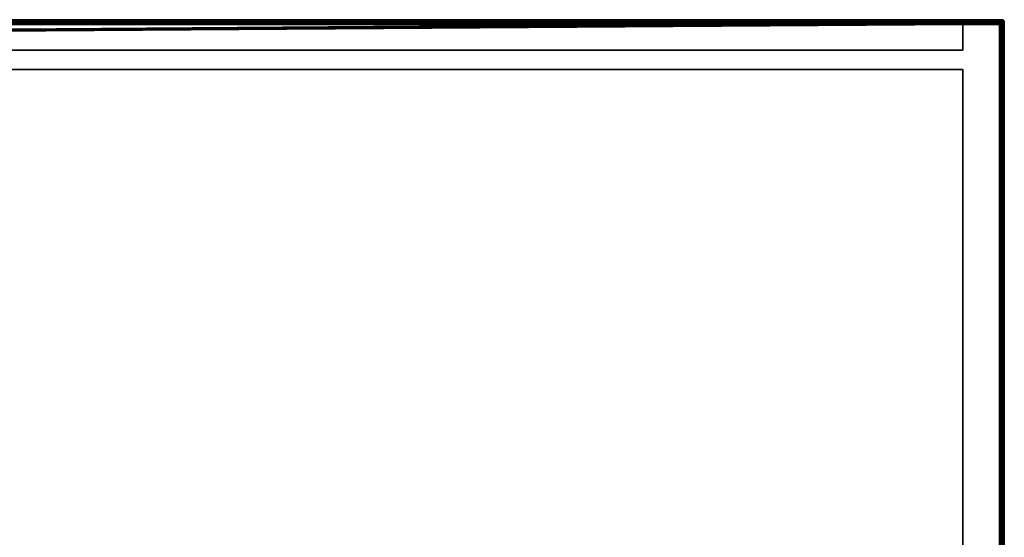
# Model space of a CAD drawing. Header units: millimetres. Extents: x -10 to 1600, y -425 to 10.
# Tile 6 of 6: x 1196 to 1600, y -212 to 0. Entities that reach past the tile are written whole.
import ezdxf

# ---------------------------------------------------------------- set-up
doc = ezdxf.new("R2010")
doc.units = ezdxf.units.MM
doc.header["$MEASUREMENT"] = 0
for name, color, linetype, lineweight in [('0 Misc', 7, 'Continuous', 35), ('10 Raster Images', 7, 'Continuous', 35), ('5 Hatches', 7, 'Continuous', 35)]:
    doc.layers.add(name, color=color, linetype=linetype, lineweight=lineweight)

msp = doc.modelspace()

# ---------------------------------------------------------------- linework, layer by layer
at = {"layer": '0 Misc', "color": 160, "linetype": 'Continuous', "lineweight": 25}
for p, q in [((1, 0, 1076.5), (1599, 0, 1076.5)), ((1599, 0, 1096.5), (1, 0, 1096.5)), ((1599, 0, 1076.5), (1599, 0, 1096.5)), ((1, -1, 1097.5), (1599, -1, 1097.5)), ((2, -1, 1), (1598, -1, 1)), ((1598, -2), (2, -2)), ((1584, -1, 15), (16, -1, 15)), ((1584, -1, 1075.5), (16, -1, 1075.5)), ((1598, -1, 1), (16, -1, 15)), ((16.16, -1.01, 1075.5), (1584, -1, 1075.5)), ((16.45, -1.11, 1075.5), (1584, -1, 1075.5)), ((16.71, -1.29, 1075.5), (1584, -1, 1075.5)), ((16.89, -1.55, 1075.5), (1584, -1, 1075.5)), ((16.99, -1.84, 1075.5), (1584, -1, 1075.5)), ((17, -2, 1075.5), (1584, -1, 1075.5)), ((17, -12.5, 1075.5), (1584, -1, 1075.5)), ((17, -12.5, 1075.5), (1583.84, -1.01, 1075.5)), ((17, -12.5, 1075.5), (1583.55, -1.11, 1075.5)), ((17, -12.5, 1075.5), (1583.29, -1.29, 1075.5)), ((17, -12.5, 1075.5), (1583.11, -1.55, 1075.5)), ((17, -12.5, 1075.5), (1583.01, -1.84, 1075.5)), ((17, -2, 16), (1583, -2, 16)), ((17, -12.5, 1075.5), (1583, -2, 1075.5)), ((1583, -2, 1075.5), (1583, -12.5, 1075.5)), ((1583, -2, 16), (1583, -12.5, 16)), ((1583, -2, 16), (1583, -2, 1075.5)), ((1584, -1, 1075.5), (1584, -1, 15)), ((1598, -1, 1075.5), (1584, -1, 1075.5)), ((1598, -1, 1075.5), (1584, -1, 15)), ((1584, -1, 15), (1598, -1, 1)), ((1598, -1, 1), (1598, -1, 1075.5)), ((1598, -398), (1598, -2)), ((1599, -1, 1097.5), (1599, -399, 1097.5)), ((1599, -2, 1075.5), (1599, -2, 1)), ((1599, -2, 1), (1599, -398, 1)), ((1599, -398, 1075.5), (1599, -2, 1075.5)), ((1600, -1, 1096.5), (1600, -1, 1076.5)), ((1600, -1, 1076.5), (1600, -399, 1076.5)), ((1600, -399, 1096.5), (1600, -1, 1096.5)), ((1583, -12.5, 1075.5), (17, -12.5, 1075.5)), ((17, -12.5, 16), (1583, -12.5, 16)), ((1583, -12.5, 16), (1583, -12.5, 1075.5)), ((1583, -20.5, 16), (17, -20.5, 16)), ((17, -20.5, 1075.5), (1583, -20.5, 1075.5)), ((1583, -20.5, 16), (1583, -345, 16)), ((1583, -20.5, 1075.5), (1583, -20.5, 16)), ((1583, -20.5, 1075.5), (1583, -345, 1075.5))]:
    msp.add_line(p, q, dxfattribs=at).dxf.unprotected_set("ltscale", 0)
at = {"layer": '0 Misc', "color": 160, "linetype": 'Continuous', "lineweight": 25, "extrusion": (-1, -2.27374e-13, 0)}
msp.add_arc((1, 1096.5, -1599), 1, 90, 180, dxfattribs=at).dxf.unprotected_set("ltscale", 0)
at = {"layer": '0 Misc', "color": 160, "linetype": 'Continuous', "lineweight": 25, "extrusion": (0, 0, -1)}
msp.add_arc((-1599, -1, -1096.5), 1, 90, 180, dxfattribs=at).dxf.unprotected_set("ltscale", 0)
at = {"layer": '0 Misc', "color": 160, "linetype": 'Continuous', "lineweight": 25}
for centre, start, end in [((1599, -1, 1076.5), 0, 90), ((1584, -2, 1075.5), 90, 180), ((1598, -2, 1), 0, 90)]:
    msp.add_arc(centre, 1, start, end, dxfattribs=at).dxf.unprotected_set("ltscale", 0)
at = {"layer": '0 Misc', "color": 160, "linetype": 'Continuous', "lineweight": 25, "extrusion": (-1, 0, -2.27374e-13)}
msp.add_arc((1, 1076.5, -1599), 1, 180, 270, dxfattribs=at).dxf.unprotected_set("ltscale", 0)
at = {"layer": '0 Misc', "color": 160, "linetype": 'Continuous', "lineweight": 25, "extrusion": (0.654654, 0, 0.755929)}
msp.add_arc((-2, -1187.57, 1048.31), 1.41, 0, 90, dxfattribs=at).dxf.unprotected_set("ltscale", 0)
at = {"layer": '0 Misc', "color": 160, "linetype": 'Continuous', "lineweight": 25, "extrusion": (-1, 0, 2.27374e-13)}
msp.add_arc((2, 1, -1598), 1, 180, 270, dxfattribs=at).dxf.unprotected_set("ltscale", 0)
at = {"layer": '0 Misc', "color": 160, "linetype": 'Continuous', "lineweight": 25, "extrusion": (0, -1, 0)}
for centre, start, end in [((1598, 1, 2), 270, 0), ((1599, 1096.5, 1), 0, 90), ((1599, 1076.5, 1), 270, 0)]:
    msp.add_arc(centre, 1, start, end, dxfattribs=at).dxf.unprotected_set("ltscale", 0)
at = {"layer": '0 Misc', "color": 160, "linetype": 'Continuous', "lineweight": 25, "extrusion": (0.654654, -0.755929, 0)}
msp.add_arc((1208.08, 1076.5, 1047.55), 1.41, 246.6308, 270, dxfattribs=at).dxf.unprotected_set("ltscale", 0)
at = {"layer": '0 Misc', "color": 7, "lineweight": 25}
for points, invisible_edges in [([(1599, 0, 1076.5), (1, -0.08, 1076.12), (1, 0, 1076.5)], 1), ([(1599, 0, 1076.5), (1599, -0.08, 1076.12), (1, -0.08, 1076.12)], 12), ([(1599, 0, 1096.5), (1, -0.08, 1096.88), (1599, -0.08, 1096.88)], 1), ([(1599, 0, 1096.5), (1, 0, 1096.5), (1, -0.08, 1096.88)], 12), ([(1, 0, 1096.5), (1599, 0, 1076.5), (1, 0, 1076.5)], 1), ([(1, 0, 1096.5), (1599, 0, 1096.5), (1599, 0, 1076.5)], 12), ([(1599, 0, 1076.5), (1599.38, -0.08, 1096.5), (1599.38, -0.08, 1076.5)], 1), ([(1599, 0, 1076.5), (1599, 0, 1096.5), (1599.38, -0.08, 1096.5)], 12), ([(1599, -0.08, 1076.12), (1, -0.29, 1075.79), (1, -0.08, 1076.12)], 1), ([(1599, -0.08, 1076.12), (1599, -0.29, 1075.79), (1, -0.29, 1075.79)], 12), ([(1, -0.29, 1097.21), (1599, -0.08, 1096.88), (1, -0.08, 1096.88)], 1), ([(1, -0.29, 1097.21), (1599, -0.29, 1097.21), (1599, -0.08, 1096.88)], 12), ([(1599, -0.29, 1075.79), (1, -0.62, 1075.58), (1, -0.29, 1075.79)], 1), ([(1599, -0.29, 1075.79), (1599, -0.62, 1075.58), (1, -0.62, 1075.58)], 12), ([(1, -0.62, 1097.42), (1599, -0.29, 1097.21), (1, -0.29, 1097.21)], 1), ([(1, -0.62, 1097.42), (1599, -0.62, 1097.42), (1599, -0.29, 1097.21)], 12), ([(1599, -0.62, 1075.58), (2, -1, 1075.5), (1, -0.62, 1075.58)], 12), ([(1, -1, 1097.5), (1599, -0.62, 1097.42), (1, -0.62, 1097.42)], 1), ([(1, -1, 1097.5), (1599, -1, 1097.5), (1599, -0.62, 1097.42)], 12), ([(1, -399, 1097.5), (1599, -1, 1097.5), (1, -1, 1097.5)], 1), ([(1, -399, 1097.5), (1599, -399, 1097.5), (1599, -1, 1097.5)], 12), ([(1599, -0.62, 1075.58), (16, -1, 1075.5), (2, -1, 1075.5)], 12), ([(2, -1, 1), (1598, -1.08, 0.62), (2, -1.08, 0.62)], 1), ([(2, -1, 1), (1598, -1, 1), (1598, -1.08, 0.62)], 12), ([(1598, -1.29, 0.29), (2, -1.08, 0.62), (1598, -1.08, 0.62)], 1), ([(1598, -1.29, 0.29), (2, -1.29, 0.29), (2, -1.08, 0.62)], 12), ([(1598, -1.62, 0.08), (2, -1.29, 0.29), (1598, -1.29, 0.29)], 1), ([(1598, -1.62, 0.08), (2, -1.62, 0.08), (2, -1.29, 0.29)], 12), ([(1598, -2), (2, -1.62, 0.08), (1598, -1.62, 0.08)], 1), ([(1598, -2), (2, -2), (2, -1.62, 0.08)], 12), ([(2, -2), (1598, -398), (2, -398)], 1), ([(2, -2), (1598, -2), (1598, -398)], 12), ([(1584, -1, 15), (16, -1, 15), (16.38, -1.08, 15.38)], 1), ([(1584, -1, 15), (16.38, -1.08, 15.38), (1583.62, -1.08, 15.38)], 1), ([(1583.62, -1.08, 15.38), (16.38, -1.08, 15.38), (16.71, -1.29, 15.71)], 1), ([(1583.62, -1.08, 15.38), (16.71, -1.29, 15.71), (1583.29, -1.29, 15.71)], 1), ([(1583.29, -1.29, 15.71), (16.71, -1.29, 15.71), (16.83, -1.44, 15.83)], 1), ([(1583.29, -1.29, 15.71), (16.83, -1.44, 15.83), (1583.17, -1.44, 15.83)], 1), ([(1583.17, -1.44, 15.83), (16.83, -1.44, 15.83), (16.92, -1.62, 15.92)], 1), ([(1583.17, -1.44, 15.83), (16.92, -1.62, 15.92), (1583.08, -1.62, 15.92)], 1), ([(1583.08, -1.62, 15.92), (16.92, -1.62, 15.92), (16.98, -1.8, 15.98)], 1), ([(1583.08, -1.62, 15.92), (16.98, -1.8, 15.98), (1583.02, -1.8, 15.98)], 1), ([(17, -2, 16), (1583.02, -1.8, 15.98), (16.98, -1.8, 15.98)], 2), ([(17, -2, 16), (1583, -2, 16), (1583.02, -1.8, 15.98)], 12), ([(17, -2, 16), (1583, -12.5, 16), (1583, -2, 16)], 1), ([(17, -2, 16), (17, -12.5, 16), (1583, -12.5, 16)], 12), ([(1583, -2, 16), (1583, -12.5, 1075.5), (1583, -2, 1075.5)], 1), ([(1583, -2, 16), (1583, -12.5, 16), (1583, -12.5, 1075.5)], 12), ([(1583.29, -1.29, 15.71), (1583.62, -1.08, 1075.5), (1583.62, -1.08, 15.38)], 2), ([(1583.29, -1.29, 15.71), (1583.29, -1.29, 1075.5), (1583.62, -1.08, 1075.5)], 12), ([(1584, -1, 1075.5), (1583.62, -1.08, 15.38), (1583.62, -1.08, 1075.5)], 1), ([(1584, -1, 1075.5), (1584, -1, 15), (1583.62, -1.08, 15.38)], 1), ([(1599, -0.62, 1075.58), (1598, -1, 1075.5), (1584, -1, 1075.5)], 12), ([(1599, -0.62, 1075.58), (1599, -1, 1075.5), (1598, -1, 1075.5)], 12), ([(1598, -398), (1598.38, -2, 0.08), (1598.38, -398, 0.08)], 1), ([(1598, -398), (1598, -2), (1598.38, -2, 0.08)], 12), ([(1598.05, -1.09, 0.58), (1598.34, -1.25, 0.43), (1598.09, -1.22, 0.38)], 1), ([(1598.05, -1.09, 0.58), (1598.3, -1.11, 0.66), (1598.34, -1.25, 0.43)], 12), ([(1598.3, -1.65, 0.11), (1598.05, -1.58, 0.09), (1598.09, -1.38, 0.22)], 12), ([(1598.09, -1.22, 0.38), (1598.34, -1.43, 0.25), (1598.09, -1.38, 0.22)], 1), ([(1598.09, -1.22, 0.38), (1598.34, -1.25, 0.43), (1598.34, -1.43, 0.25)], 12), ([(1598.3, -1.65, 0.11), (1598.09, -1.38, 0.22), (1598.34, -1.43, 0.25)], 1), ([(1598.53, -1.19, 0.75), (1598.22, -1.03, 0.89), (1598.45, -1.11, 1)], 1), ([(1598.53, -1.19, 0.75), (1598.3, -1.11, 0.66), (1598.22, -1.03, 0.89)], 12), ([(1598.45, -2, 0.11), (1598.22, -1.89, 0.03), (1598.3, -1.65, 0.11)], 12), ([(1598.3, -1.11, 0.66), (1598.57, -1.33, 0.52), (1598.34, -1.25, 0.43)], 1), ([(1598.3, -1.11, 0.66), (1598.53, -1.19, 0.75), (1598.57, -1.33, 0.52)], 12), ([(1598.34, -1.43, 0.25), (1598.53, -1.75, 0.19), (1598.3, -1.65, 0.11)], 1), ([(1598.45, -2, 0.11), (1598.3, -1.65, 0.11), (1598.53, -1.75, 0.19)], 1), ([(1598.57, -1.33, 0.52), (1598.34, -1.43, 0.25), (1598.34, -1.25, 0.43)], 1), ([(1598.57, -1.33, 0.52), (1598.57, -1.52, 0.33), (1598.34, -1.43, 0.25)], 12), ([(1598.34, -1.43, 0.25), (1598.57, -1.52, 0.33), (1598.53, -1.75, 0.19)], 12), ([(1598.71, -2, 0.29), (1598.38, -398, 0.08), (1598.38, -2, 0.08)], 1), ([(1598.71, -2, 0.29), (1598.71, -398, 0.29), (1598.38, -398, 0.08)], 12), ([(1598.76, -1.46, 0.65), (1598.53, -1.19, 0.75), (1598.72, -1.32, 0.87)], 1), ([(1598.76, -1.46, 0.65), (1598.57, -1.33, 0.52), (1598.53, -1.19, 0.75)], 12), ([(1598.72, -1.87, 0.32), (1598.53, -1.75, 0.19), (1598.57, -1.52, 0.33)], 12), ([(1598.76, -1.46, 0.65), (1598.57, -1.52, 0.33), (1598.57, -1.33, 0.52)], 1), ([(1598.76, -1.46, 0.65), (1598.76, -1.65, 0.46), (1598.57, -1.52, 0.33)], 12), ([(1598.72, -1.87, 0.32), (1598.57, -1.52, 0.33), (1598.76, -1.65, 0.46)], 1), ([(1598.92, -2, 0.62), (1598.71, -398, 0.29), (1598.71, -2, 0.29)], 1), ([(1598.92, -2, 0.62), (1598.92, -398, 0.62), (1598.71, -398, 0.29)], 12), ([(1598.9, -1.63, 0.79), (1598.72, -1.32, 0.87), (1598.87, -1.5, 0.99)], 1), ([(1598.9, -1.63, 0.79), (1598.76, -1.46, 0.65), (1598.72, -1.32, 0.87)], 12), ([(1598.87, -1.99, 0.5), (1598.72, -1.87, 0.32), (1598.76, -1.65, 0.46)], 12), ([(1598.9, -1.79, 0.63), (1598.76, -1.46, 0.65), (1598.9, -1.63, 0.79)], 1), ([(1598.9, -1.79, 0.63), (1598.76, -1.65, 0.46), (1598.76, -1.46, 0.65)], 12), ([(1598.87, -1.99, 0.5), (1598.76, -1.65, 0.46), (1598.9, -1.79, 0.63)], 1), ([(1598.9, -1.63, 0.79), (1598.98, -1.95, 0.82), (1598.9, -1.79, 0.63)], 1), ([(1598.9, -1.63, 0.79), (1598.98, -1.82, 0.95), (1598.98, -1.95, 0.82)], 12), ([(1599, -2, 1), (1598.92, -398, 0.62), (1598.92, -2, 0.62)], 1), ([(1599, -2, 1), (1599, -398, 1), (1598.92, -398, 0.62)], 12), ([(1599.25, -0.19, 1097.03), (1599.11, -0.03, 1096.72), (1599, -0.11, 1096.95)], 1), ([(1599, -0.11, 1076.05), (1599.11, -0.03, 1076.28), (1599.35, -0.11, 1076.2)], 12), ([(1599, -0.11, 1076.05), (1599.35, -0.11, 1076.2), (1599.25, -0.19, 1075.97)], 1), ([(1599.38, -1, 1075.58), (1599, -398, 1075.5), (1599, -2, 1075.5)], 1), ([(1599.38, -1, 1075.58), (1599.38, -399, 1075.58), (1599, -398, 1075.5)], 1), ([(1599, -1, 1097.5), (1599.38, -399, 1097.42), (1599.38, -1, 1097.42)], 1), ([(1599, -1, 1097.5), (1599, -399, 1097.5), (1599.38, -399, 1097.42)], 12), ([(1599.21, -0.63, 1097.4), (1599.13, -0.32, 1097.22), (1599.01, -0.5, 1097.37)], 1), ([(1599.35, -0.46, 1075.74), (1599.01, -0.5, 1075.63), (1599.13, -0.32, 1075.78)], 1), ([(1599.35, -0.46, 1075.74), (1599.21, -0.63, 1075.6), (1599.01, -0.5, 1075.63)], 12), ([(1599.21, -0.63, 1097.4), (1599.05, -0.82, 1097.48), (1599.18, -0.95, 1097.48)], 12), ([(1599.37, -0.79, 1075.6), (1599.05, -0.82, 1075.52), (1599.21, -0.63, 1075.6)], 1), ([(1599.37, -0.79, 1075.6), (1599.18, -0.95, 1075.52), (1599.05, -0.82, 1075.52)], 12), ([(1599.25, -0.19, 1097.03), (1599.35, -0.11, 1096.8), (1599.11, -0.03, 1096.72)], 12), ([(1599.25, -0.19, 1097.03), (1599.13, -0.32, 1097.22), (1599.35, -0.46, 1097.26)], 12), ([(1599.48, -0.33, 1075.93), (1599.13, -0.32, 1075.78), (1599.25, -0.19, 1075.97)], 1), ([(1599.21, -0.63, 1097.4), (1599.35, -0.46, 1097.26), (1599.13, -0.32, 1097.22)], 12), ([(1599.48, -0.33, 1075.93), (1599.35, -0.46, 1075.74), (1599.13, -0.32, 1075.78)], 12), ([(1599.21, -0.63, 1097.4), (1599.18, -0.95, 1097.48), (1599.37, -0.79, 1097.4)], 1), ([(1599.21, -0.63, 1097.4), (1599.54, -0.65, 1097.26), (1599.35, -0.46, 1097.26)], 1), ([(1599.54, -0.65, 1075.74), (1599.21, -0.63, 1075.6), (1599.35, -0.46, 1075.74)], 1), ([(1599.21, -0.63, 1097.4), (1599.37, -0.79, 1097.4), (1599.54, -0.65, 1097.26)], 12), ([(1599.54, -0.65, 1075.74), (1599.37, -0.79, 1075.6), (1599.21, -0.63, 1075.6)], 12), ([(1599.57, -0.25, 1096.84), (1599.35, -0.11, 1096.8), (1599.25, -0.19, 1097.03)], 12), ([(1599.48, -0.33, 1075.93), (1599.25, -0.19, 1075.97), (1599.35, -0.11, 1076.2)], 12), ([(1599.57, -0.25, 1096.84), (1599.25, -0.19, 1097.03), (1599.48, -0.33, 1097.07)], 1), ([(1599.25, -0.19, 1097.03), (1599.35, -0.46, 1097.26), (1599.48, -0.33, 1097.07)], 1), ([(1599.42, -0.09, 1096.55), (1599.35, -0.11, 1096.8), (1599.57, -0.25, 1096.84)], 12), ([(1599.35, -0.11, 1076.2), (1599.42, -0.09, 1076.45), (1599.62, -0.22, 1076.41)], 12), ([(1599.35, -0.11, 1076.2), (1599.62, -0.22, 1076.41), (1599.57, -0.25, 1076.16)], 1), ([(1599.48, -0.33, 1075.93), (1599.35, -0.11, 1076.2), (1599.57, -0.25, 1076.16)], 1), ([(1599.35, -0.46, 1097.26), (1599.67, -0.52, 1097.07), (1599.48, -0.33, 1097.07)], 1), ([(1599.67, -0.52, 1075.93), (1599.35, -0.46, 1075.74), (1599.48, -0.33, 1075.93)], 1), ([(1599.35, -0.46, 1097.26), (1599.54, -0.65, 1097.26), (1599.67, -0.52, 1097.07)], 12), ([(1599.67, -0.52, 1075.93), (1599.54, -0.65, 1075.74), (1599.35, -0.46, 1075.74)], 12), ([(1599.5, -0.99, 1097.37), (1599.54, -0.65, 1097.26), (1599.37, -0.79, 1097.4)], 1), ([(1599.37, -0.79, 1075.6), (1599.54, -0.65, 1075.74), (1599.68, -0.87, 1075.78)], 12), ([(1599.37, -0.79, 1075.6), (1599.68, -0.87, 1075.78), (1599.5, -0.99, 1075.63)], 1), ([(1599.71, -0.29, 1096.5), (1599.38, -0.08, 1076.5), (1599.38, -0.08, 1096.5)], 1), ([(1599.71, -0.29, 1096.5), (1599.71, -0.29, 1076.5), (1599.38, -0.08, 1076.5)], 12), ([(1599.71, -399, 1075.79), (1599.38, -1, 1075.58), (1599.71, -1, 1075.79)], 1), ([(1599.71, -399, 1075.79), (1599.38, -399, 1075.58), (1599.38, -1, 1075.58)], 12), ([(1599.38, -1, 1097.42), (1599.71, -399, 1097.21), (1599.71, -1, 1097.21)], 1), ([(1599.38, -1, 1097.42), (1599.38, -399, 1097.42), (1599.71, -399, 1097.21)], 12), ([(1599.42, -0.09, 1096.55), (1599.57, -0.25, 1096.84), (1599.62, -0.22, 1096.59)], 1), ([(1599.75, -0.43, 1096.84), (1599.57, -0.25, 1096.84), (1599.48, -0.33, 1097.07)], 12), ([(1599.75, -0.43, 1076.16), (1599.48, -0.33, 1075.93), (1599.57, -0.25, 1076.16)], 1), ([(1599.75, -0.43, 1096.84), (1599.48, -0.33, 1097.07), (1599.67, -0.52, 1097.07)], 1), ([(1599.75, -0.43, 1076.16), (1599.67, -0.52, 1075.93), (1599.48, -0.33, 1075.93)], 12), ([(1599.5, -0.99, 1097.37), (1599.68, -0.87, 1097.22), (1599.54, -0.65, 1097.26)], 12), ([(1599.68, -0.87, 1097.22), (1599.67, -0.52, 1097.07), (1599.54, -0.65, 1097.26)], 1), ([(1599.54, -0.65, 1075.74), (1599.67, -0.52, 1075.93), (1599.81, -0.75, 1075.97)], 12), ([(1599.54, -0.65, 1075.74), (1599.81, -0.75, 1075.97), (1599.68, -0.87, 1075.78)], 1), ([(1599.62, -0.22, 1096.59), (1599.57, -0.25, 1096.84), (1599.75, -0.43, 1096.84)], 12), ([(1599.57, -0.25, 1076.16), (1599.62, -0.22, 1076.41), (1599.78, -0.38, 1076.41)], 12), ([(1599.57, -0.25, 1076.16), (1599.78, -0.38, 1076.41), (1599.75, -0.43, 1076.16)], 1), ([(1599.62, -0.22, 1096.59), (1599.75, -0.43, 1096.84), (1599.78, -0.38, 1096.59)], 1), ([(1599.67, -0.52, 1097.07), (1599.89, -0.65, 1096.8), (1599.75, -0.43, 1096.84)], 1), ([(1599.89, -0.65, 1076.2), (1599.67, -0.52, 1075.93), (1599.75, -0.43, 1076.16)], 1), ([(1599.68, -0.87, 1097.22), (1599.81, -0.75, 1097.03), (1599.67, -0.52, 1097.07)], 12), ([(1599.67, -0.52, 1097.07), (1599.81, -0.75, 1097.03), (1599.89, -0.65, 1096.8)], 12), ([(1599.89, -0.65, 1076.2), (1599.81, -0.75, 1075.97), (1599.67, -0.52, 1075.93)], 12), ([(1599.92, -0.62, 1096.5), (1599.71, -0.29, 1076.5), (1599.71, -0.29, 1096.5)], 1), ([(1599.92, -0.62, 1096.5), (1599.92, -0.62, 1076.5), (1599.71, -0.29, 1076.5)], 12), ([(1599.92, -399, 1076.12), (1599.71, -1, 1075.79), (1599.92, -1, 1076.12)], 1), ([(1599.92, -399, 1076.12), (1599.71, -399, 1075.79), (1599.71, -1, 1075.79)], 12), ([(1599.71, -1, 1097.21), (1599.92, -399, 1096.88), (1599.92, -1, 1096.88)], 1), ([(1599.71, -1, 1097.21), (1599.71, -399, 1097.21), (1599.92, -399, 1096.88)], 12), ([(1599.78, -0.38, 1096.59), (1599.75, -0.43, 1096.84), (1599.89, -0.65, 1096.8)], 12), ([(1599.75, -0.43, 1076.16), (1599.78, -0.38, 1076.41), (1599.91, -0.58, 1076.45)], 12), ([(1599.75, -0.43, 1076.16), (1599.91, -0.58, 1076.45), (1599.89, -0.65, 1076.2)], 1), ([(1599.78, -0.38, 1096.59), (1599.89, -0.65, 1096.8), (1599.91, -0.58, 1096.55)], 1), ([(1599.89, -1, 1096.95), (1599.89, -0.65, 1096.8), (1599.81, -0.75, 1097.03)], 1), ([(1599.81, -0.75, 1075.97), (1599.89, -0.65, 1076.2), (1599.97, -0.89, 1076.28)], 12), ([(1599.81, -0.75, 1075.97), (1599.97, -0.89, 1076.28), (1599.89, -1, 1076.05)], 1), ([(1599.89, -1, 1096.95), (1599.97, -0.89, 1096.72), (1599.89, -0.65, 1096.8)], 12), ([(1600, -1, 1096.5), (1599.92, -0.62, 1076.5), (1599.92, -0.62, 1096.5)], 1), ([(1600, -1, 1096.5), (1600, -1, 1076.5), (1599.92, -0.62, 1076.5)], 12), ([(1600, -399, 1076.5), (1599.92, -1, 1076.12), (1600, -1, 1076.5)], 1), ([(1600, -399, 1076.5), (1599.92, -399, 1076.12), (1599.92, -1, 1076.12)], 12), ([(1600, -399, 1096.5), (1599.92, -1, 1096.88), (1599.92, -399, 1096.88)], 1), ([(1600, -399, 1096.5), (1600, -1, 1096.5), (1599.92, -1, 1096.88)], 12), ([(1600, -1, 1096.5), (1600, -399, 1076.5), (1600, -1, 1076.5)], 1), ([(1600, -1, 1096.5), (1600, -399, 1096.5), (1600, -399, 1076.5)], 12), ([(1583, -12.5, 16), (17, -12.5, 1075.5), (1583, -12.5, 1075.5)], 1), ([(1583, -12.5, 16), (17, -12.5, 16), (17, -12.5, 1075.5)], 12), ([(1583, -345, 16), (17, -20.5, 16), (17, -345, 16)], 1), ([(1583, -345, 16), (1583, -20.5, 16), (17, -20.5, 16)], 12), ([(1583, -20.5, 1075.5), (17, -20.5, 16), (1583, -20.5, 16)], 1), ([(1583, -20.5, 1075.5), (17, -20.5, 1075.5), (17, -20.5, 16)], 12), ([(17, -345, 1075.5), (1583, -20.5, 1075.5), (1583, -345, 1075.5)], 1), ([(17, -345, 1075.5), (17, -20.5, 1075.5), (1583, -20.5, 1075.5)], 12), ([(1583, -345, 1075.5), (1583, -20.5, 16), (1583, -345, 16)], 1), ([(1583, -345, 1075.5), (1583, -20.5, 1075.5), (1583, -20.5, 16)], 12)]:
    msp.add_3dface(points, dxfattribs=dict(at, invisible_edges=invisible_edges))
for points in [[(1599.38, -0.08, 1096.5), (1599, 0, 1096.5), (1599.42, -0.09, 1096.55)], [(1599.42, -0.09, 1096.55), (1599, 0, 1096.5), (1599.11, -0.03, 1096.72)], [(1599.11, -0.03, 1096.72), (1599, 0, 1096.5), (1599, -0.08, 1096.88)], [(1599, -0.08, 1076.12), (1599, 0, 1076.5), (1599.11, -0.03, 1076.28)], [(1599.11, -0.03, 1076.28), (1599, 0, 1076.5), (1599.38, -0.08, 1076.5)], [(2, -1, 1), (16, -1, 15), (1598, -1, 1)], [(1584, -1, 1075.5), (16, -1, 1075.5), (1599, -0.62, 1075.58)], [(1584, -1, 15), (1598, -1, 1), (16, -1, 15)], [(1584, -1, 1075.5), (16.16, -1.01, 1075.5), (16, -1, 1075.5)], [(16.16, -1.01, 1075.5), (1584, -1, 1075.5), (16.45, -1.11, 1075.5)], [(16.45, -1.11, 1075.5), (1584, -1, 1075.5), (16.71, -1.29, 1075.5)], [(16.71, -1.29, 1075.5), (1584, -1, 1075.5), (16.89, -1.55, 1075.5)], [(16.89, -1.55, 1075.5), (1584, -1, 1075.5), (16.99, -1.84, 1075.5)], [(16.99, -1.84, 1075.5), (1584, -1, 1075.5), (17, -2, 1075.5)], [(17, -2, 1075.5), (1584, -1, 1075.5), (17, -12.5, 1075.5)], [(17, -12.5, 1075.5), (1584, -1, 1075.5), (1583.84, -1.01, 1075.5)], [(17, -12.5, 1075.5), (1583.84, -1.01, 1075.5), (1583.55, -1.11, 1075.5)], [(17, -12.5, 1075.5), (1583.55, -1.11, 1075.5), (1583.29, -1.29, 1075.5)], [(17, -12.5, 1075.5), (1583.29, -1.29, 1075.5), (1583.11, -1.55, 1075.5)], [(17, -12.5, 1075.5), (1583.11, -1.55, 1075.5), (1583.01, -1.84, 1075.5)], [(17, -12.5, 1075.5), (1583.01, -1.84, 1075.5), (1583, -2, 1075.5)], [(1583, -12.5, 1075.5), (17, -12.5, 1075.5), (1583, -2, 1075.5)], [(1583.08, -1.62, 1075.5), (1583.02, -1.8, 15.98), (1583, -2, 1075.5)], [(1583.02, -1.8, 15.98), (1583, -2, 16), (1583, -2, 1075.5)], [(1583.08, -1.62, 1075.5), (1583.08, -1.62, 15.92), (1583.02, -1.8, 15.98)], [(1583.17, -1.44, 15.83), (1583.08, -1.62, 1075.5), (1583.29, -1.29, 1075.5)], [(1583.17, -1.44, 15.83), (1583.08, -1.62, 15.92), (1583.08, -1.62, 1075.5)], [(1583.29, -1.29, 15.71), (1583.17, -1.44, 15.83), (1583.29, -1.29, 1075.5)], [(1598, -1, 1), (1584, -1, 15), (1598, -1, 1075.5)], [(1598, -1, 1075.5), (1584, -1, 15), (1584, -1, 1075.5)], [(1599, -1, 1075.5), (1598.19, -1.02, 1075.5), (1598, -1, 1075.5)], [(1598.19, -1.02, 1075.5), (1598.38, -1.08, 1), (1598, -1, 1)], [(1598, -1, 1075.5), (1598.19, -1.02, 1075.5), (1598, -1, 1)], [(1598.22, -1.03, 0.89), (1598, -1.08, 0.62), (1598, -1, 1)], [(1598.38, -1.08, 1), (1598.22, -1.03, 0.89), (1598, -1, 1)], [(1598.22, -1.03, 0.89), (1598.05, -1.09, 0.58), (1598, -1.08, 0.62)], [(1598, -1.08, 0.62), (1598.09, -1.22, 0.38), (1598, -1.29, 0.29)], [(1598, -1.08, 0.62), (1598.05, -1.09, 0.58), (1598.09, -1.22, 0.38)], [(1598.09, -1.22, 0.38), (1598.09, -1.38, 0.22), (1598, -1.29, 0.29)], [(1598.05, -1.58, 0.09), (1598, -1.29, 0.29), (1598.09, -1.38, 0.22)], [(1598.05, -1.58, 0.09), (1598, -1.62, 0.08), (1598, -1.29, 0.29)], [(1598.3, -1.65, 0.11), (1598, -1.62, 0.08), (1598.05, -1.58, 0.09)], [(1598.3, -1.65, 0.11), (1598.22, -1.89, 0.03), (1598, -1.62, 0.08)], [(1598, -1.62, 0.08), (1598.22, -1.89, 0.03), (1598, -2)], [(1598.22, -1.89, 0.03), (1598.38, -2, 0.08), (1598, -2)], [(1598.22, -1.03, 0.89), (1598.3, -1.11, 0.66), (1598.05, -1.09, 0.58)], [(1599, -1, 1075.5), (1598.38, -1.08, 1075.5), (1598.19, -1.02, 1075.5)], [(1598.38, -1.08, 1075.5), (1598.38, -1.08, 1), (1598.19, -1.02, 1075.5)], [(1598.38, -1.08, 1), (1598.45, -1.11, 1), (1598.22, -1.03, 0.89)], [(1598.38, -2, 0.08), (1598.22, -1.89, 0.03), (1598.45, -2, 0.11)], [(1599, -1, 1075.5), (1598.85, -1.15, 1075.51), (1598.38, -1.08, 1075.5)], [(1598.38, -1.08, 1075.5), (1598.85, -1.15, 1075.51), (1598.56, -1.17, 1075.51)], [(1598.71, -1.29, 1), (1598.38, -1.08, 1), (1598.56, -1.17, 1075.51)], [(1598.56, -1.17, 1075.51), (1598.38, -1.08, 1), (1598.38, -1.08, 1075.5)], [(1598.71, -1.29, 1), (1598.45, -1.11, 1), (1598.38, -1.08, 1)], [(1598.38, -2, 0.08), (1598.45, -2, 0.11), (1598.71, -2, 0.29)], [(1598.45, -1.11, 1), (1598.71, -1.29, 1), (1598.53, -1.19, 0.75)], [(1598.45, -2, 0.11), (1598.53, -1.75, 0.19), (1598.71, -2, 0.29)], [(1598.72, -1.32, 0.87), (1598.53, -1.19, 0.75), (1598.71, -1.29, 1)], [(1598.72, -1.87, 0.32), (1598.71, -2, 0.29), (1598.53, -1.75, 0.19)], [(1598.56, -1.17, 1075.51), (1598.85, -1.15, 1075.51), (1598.71, -1.29, 1075.54)], [(1598.71, -1.29, 1), (1598.56, -1.17, 1075.51), (1598.71, -1.29, 1075.54)], [(1598.71, -1.29, 1075.54), (1598.85, -1.15, 1075.51), (1598.83, -1.44, 1075.51)], [(1598.83, -1.44, 1075.51), (1598.92, -1.62, 1), (1598.71, -1.29, 1)], [(1598.71, -1.29, 1075.54), (1598.83, -1.44, 1075.51), (1598.71, -1.29, 1)], [(1598.87, -1.5, 0.99), (1598.72, -1.32, 0.87), (1598.71, -1.29, 1)], [(1598.87, -1.5, 0.99), (1598.71, -1.29, 1), (1598.92, -1.62, 1)], [(1598.71, -2, 0.29), (1598.72, -1.87, 0.32), (1598.87, -1.99, 0.5)], [(1598.71, -2, 0.29), (1598.87, -1.99, 0.5), (1598.92, -2, 0.62)], [(1598.85, -1.15, 1075.51), (1598.92, -1.62, 1075.5), (1598.83, -1.44, 1075.51)], [(1598.83, -1.44, 1075.51), (1598.92, -1.62, 1075.5), (1598.92, -1.62, 1)], [(1599, -1, 1075.5), (1598.92, -1.62, 1075.5), (1598.85, -1.15, 1075.51)], [(1598.9, -1.63, 0.79), (1598.87, -1.5, 0.99), (1598.92, -1.62, 1)], [(1598.87, -1.99, 0.5), (1598.9, -1.79, 0.63), (1598.92, -2, 0.62)], [(1598.9, -1.63, 0.79), (1598.92, -1.62, 1), (1598.98, -1.82, 0.95)], [(1598.98, -1.95, 0.82), (1598.92, -2, 0.62), (1598.9, -1.79, 0.63)], [(1598.98, -1.81, 1075.5), (1598.92, -1.62, 1075.5), (1599, -1, 1075.5)], [(1598.92, -1.62, 1), (1598.92, -1.62, 1075.5), (1598.98, -1.81, 1075.5)], [(1599, -2, 1), (1598.92, -1.62, 1), (1598.98, -1.81, 1075.5)], [(1598.98, -1.82, 0.95), (1598.92, -1.62, 1), (1599, -2, 1)], [(1598.98, -1.95, 0.82), (1599, -2, 1), (1598.92, -2, 0.62)], [(1598.98, -1.81, 1075.5), (1599, -1, 1075.5), (1599, -2, 1075.5)], [(1599, -2, 1075.5), (1599, -2, 1), (1598.98, -1.81, 1075.5)], [(1598.98, -1.82, 0.95), (1599, -2, 1), (1598.98, -1.95, 0.82)], [(1599, -0.11, 1096.95), (1599.11, -0.03, 1096.72), (1599, -0.08, 1096.88)], [(1599, -0.08, 1076.12), (1599.11, -0.03, 1076.28), (1599, -0.11, 1076.05)], [(1599, -0.11, 1096.95), (1599, -0.08, 1096.88), (1599, -0.29, 1097.21)], [(1599, -0.08, 1076.12), (1599, -0.11, 1076.05), (1599, -0.29, 1075.79)], [(1599.25, -0.19, 1097.03), (1599, -0.11, 1096.95), (1599, -0.29, 1097.21)], [(1599, -0.11, 1076.05), (1599.25, -0.19, 1075.97), (1599, -0.29, 1075.79)], [(1599.25, -0.19, 1097.03), (1599, -0.29, 1097.21), (1599.13, -0.32, 1097.22)], [(1599.25, -0.19, 1075.97), (1599.13, -0.32, 1075.78), (1599, -0.29, 1075.79)], [(1599.01, -0.5, 1097.37), (1599.13, -0.32, 1097.22), (1599, -0.29, 1097.21)], [(1599, -0.62, 1097.42), (1599.01, -0.5, 1097.37), (1599, -0.29, 1097.21)], [(1599, -0.29, 1075.79), (1599.01, -0.5, 1075.63), (1599, -0.62, 1075.58)], [(1599, -0.29, 1075.79), (1599.13, -0.32, 1075.78), (1599.01, -0.5, 1075.63)], [(1599, -0.62, 1097.42), (1599.21, -0.63, 1097.4), (1599.01, -0.5, 1097.37)], [(1599.21, -0.63, 1075.6), (1599, -0.62, 1075.58), (1599.01, -0.5, 1075.63)], [(1599.05, -0.82, 1097.48), (1599.21, -0.63, 1097.4), (1599, -0.62, 1097.42)], [(1599, -0.62, 1097.42), (1599, -1, 1097.5), (1599.05, -0.82, 1097.48)], [(1599, -0.62, 1075.58), (1599.21, -0.63, 1075.6), (1599.05, -0.82, 1075.52)], [(1599.05, -0.82, 1075.52), (1599, -1, 1075.5), (1599, -0.62, 1075.58)], [(1599.05, -0.82, 1097.48), (1599, -1, 1097.5), (1599.18, -0.95, 1097.48)], [(1599.05, -0.82, 1075.52), (1599.18, -0.95, 1075.52), (1599, -1, 1075.5)], [(1599.18, -0.95, 1097.48), (1599, -1, 1097.5), (1599.38, -1, 1097.42)], [(1599.18, -0.95, 1075.52), (1599.38, -1, 1075.58), (1599, -1, 1075.5)], [(1599, -2, 1075.5), (1599, -1, 1075.5), (1599.38, -1, 1075.58)], [(1599.42, -0.09, 1096.55), (1599.11, -0.03, 1096.72), (1599.35, -0.11, 1096.8)], [(1599.11, -0.03, 1076.28), (1599.38, -0.08, 1076.5), (1599.35, -0.11, 1076.2)], [(1599.37, -0.79, 1097.4), (1599.18, -0.95, 1097.48), (1599.38, -1, 1097.42)], [(1599.37, -0.79, 1075.6), (1599.38, -1, 1075.58), (1599.18, -0.95, 1075.52)], [(1599.42, -0.09, 1076.45), (1599.35, -0.11, 1076.2), (1599.38, -0.08, 1076.5)], [(1599.37, -0.79, 1097.4), (1599.38, -1, 1097.42), (1599.5, -0.99, 1097.37)], [(1599.37, -0.79, 1075.6), (1599.5, -0.99, 1075.63), (1599.38, -1, 1075.58)], [(1599.38, -0.08, 1096.5), (1599.62, -0.22, 1096.59), (1599.71, -0.29, 1096.5)], [(1599.38, -0.08, 1096.5), (1599.42, -0.09, 1096.55), (1599.62, -0.22, 1096.59)], [(1599.71, -0.29, 1076.5), (1599.42, -0.09, 1076.45), (1599.38, -0.08, 1076.5)], [(1599.71, -1, 1097.21), (1599.5, -0.99, 1097.37), (1599.38, -1, 1097.42)], [(1599.5, -0.99, 1075.63), (1599.71, -1, 1075.79), (1599.38, -1, 1075.58)], [(1599.71, -0.29, 1076.5), (1599.62, -0.22, 1076.41), (1599.42, -0.09, 1076.45)], [(1599.5, -0.99, 1097.37), (1599.71, -1, 1097.21), (1599.68, -0.87, 1097.22)], [(1599.68, -0.87, 1075.78), (1599.71, -1, 1075.79), (1599.5, -0.99, 1075.63)], [(1599.62, -0.22, 1096.59), (1599.78, -0.38, 1096.59), (1599.71, -0.29, 1096.5)], [(1599.78, -0.38, 1076.41), (1599.62, -0.22, 1076.41), (1599.71, -0.29, 1076.5)], [(1599.71, -1, 1097.21), (1599.81, -0.75, 1097.03), (1599.68, -0.87, 1097.22)], [(1599.81, -0.75, 1075.97), (1599.71, -1, 1075.79), (1599.68, -0.87, 1075.78)], [(1599.91, -0.58, 1096.55), (1599.92, -0.62, 1096.5), (1599.71, -0.29, 1096.5)], [(1599.78, -0.38, 1096.59), (1599.91, -0.58, 1096.55), (1599.71, -0.29, 1096.5)], [(1599.78, -0.38, 1076.41), (1599.71, -0.29, 1076.5), (1599.92, -0.62, 1076.5)], [(1599.81, -0.75, 1097.03), (1599.71, -1, 1097.21), (1599.89, -1, 1096.95)], [(1599.89, -1, 1076.05), (1599.71, -1, 1075.79), (1599.81, -0.75, 1075.97)], [(1599.89, -1, 1096.95), (1599.71, -1, 1097.21), (1599.92, -1, 1096.88)], [(1599.92, -1, 1076.12), (1599.71, -1, 1075.79), (1599.89, -1, 1076.05)], [(1599.91, -0.58, 1076.45), (1599.78, -0.38, 1076.41), (1599.92, -0.62, 1076.5)], [(1599.91, -0.58, 1096.55), (1599.89, -0.65, 1096.8), (1599.92, -0.62, 1096.5)], [(1599.89, -0.65, 1076.2), (1599.91, -0.58, 1076.45), (1599.97, -0.89, 1076.28)], [(1599.89, -0.65, 1096.8), (1599.97, -0.89, 1096.72), (1599.92, -0.62, 1096.5)], [(1599.89, -1, 1096.95), (1599.92, -1, 1096.88), (1599.97, -0.89, 1096.72)], [(1599.92, -1, 1076.12), (1599.89, -1, 1076.05), (1599.97, -0.89, 1076.28)], [(1599.91, -0.58, 1076.45), (1599.92, -0.62, 1076.5), (1599.97, -0.89, 1076.28)], [(1599.92, -0.62, 1096.5), (1599.97, -0.89, 1096.72), (1600, -1, 1096.5)], [(1599.97, -0.89, 1076.28), (1599.92, -0.62, 1076.5), (1600, -1, 1076.5)], [(1599.97, -0.89, 1096.72), (1599.92, -1, 1096.88), (1600, -1, 1096.5)], [(1599.92, -1, 1076.12), (1599.97, -0.89, 1076.28), (1600, -1, 1076.5)]]:
    msp.add_3dface(points, dxfattribs=at)
at = {"layer": '10 Raster Images', "color": 160, "linetype": 'Continuous', "lineweight": 25}
for p, q in [((2, -1, 1), (1598, -1, 1)), ((1584, -1, 15), (16, -1, 15)), ((1584, -1, 1075.5), (16, -1, 1075.5)), ((1583, -2, 1075.5), (1583.01, -1.84, 1075.5)), ((1583, -12.5, 1075.5), (1583, -2, 1075.5)), ((1583.01, -1.84, 1075.5), (1583.11, -1.55, 1075.5)), ((1583.11, -1.55, 1075.5), (1583.29, -1.29, 1075.5)), ((1583.29, -1.29, 1075.5), (1583.55, -1.11, 1075.5)), ((1583.55, -1.11, 1075.5), (1583.84, -1.01, 1075.5)), ((1583.84, -1.01, 1075.5), (1584, -1, 1075.5)), ((1598, -1, 1075.5), (1584, -1, 1075.5)), ((1584, -1, 1075.5), (1584, -1, 15)), ((1598, -1, 1), (1598, -1, 1075.5)), ((17, -12.5, 1075.5), (1583, -12.5, 1075.5))]:
    msp.add_line(p, q, dxfattribs=at).dxf.unprotected_set("ltscale", 0)
at = {"layer": '5 Hatches', "color": 7, "lineweight": 25}
for points, invisible_edges in [([(1599, -2, 1075.5), (1599, -398, 1), (1599, -2, 1)], 1), ([(1599, -2, 1075.5), (1599, -398, 1075.5), (1599, -398, 1)], 12)]:
    msp.add_3dface(points, dxfattribs=dict(at, invisible_edges=invisible_edges))

doc.saveas('drawing.dxf')
